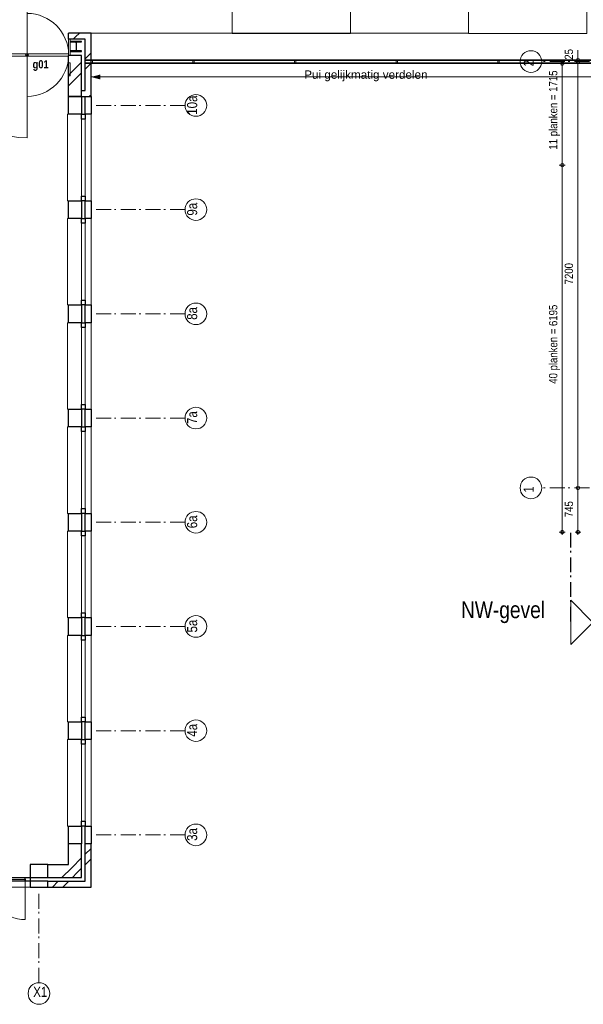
# Model space of a CAD drawing. Header units: millimetres. Extents: x 18442 to 242186, y -49554 to 63508.
# Tile 66 of 175: x 199111 to 208625, y -49479 to -32851. Entities that reach past the tile are written whole.
import ezdxf
from ezdxf.enums import TextEntityAlignment as Align

# ---------------------------------------------------------------- set-up
doc = ezdxf.new("R2010")
doc.units = ezdxf.units.MM
doc.header["$LTSCALE"] = 400
doc.linetypes.add('STYLE_01', pattern=[0.416641, 0.208282, -0.208359])
doc.linetypes.add('STYLE_06', pattern=[1.041641, 0.625, -0.208282, 0.069427, -0.138931])
for name, color, linetype, lineweight in [('Binnenkozijnen', 140, 'Continuous', 15), ('Buitenkozijnen', 140, 'Continuous', 15), ('Dimension-Buitengevel', 92, 'Continuous', 25), ('Interieur-vaste inrichting', 140, 'Continuous', 15), ('Kozijnmerken', 43, 'Continuous', 9), ('Lijn-afbreek', 140, 'STYLE_06', 15), ('mat-baksteen', 5, 'Continuous', 25), ('mat-bekleding-vert', 43, 'Continuous', 9), ('mat-beton (ihwg)', 5, 'Continuous', 25), ('mat-staal', 5, 'Continuous', 25), ('None', 7, 'Continuous', 9), ('Tekst', 140, 'Continuous', 15)]:
    doc.layers.add(name, color=color, linetype=linetype, lineweight=lineweight)
doc.layers.get('Kozijnmerken').off()
doc.styles.add('Abadi MT Condensed Light', font='txt', dxfattribs={"height": 176.388889})
doc.styles.add('Arial', font='arial.ttf', dxfattribs={"height": 176.388889})
doc.styles.add('Arial Narrow', font='ARIALN.TTF', dxfattribs={"height": 211.666667})
doc.styles.add('Arial Narrow (bold)', font='ARIALNB.TTF', dxfattribs={"height": 172.861111})

# ---------------------------------------------------------------- blocks, each defined once
blk = doc.blocks.new('*U937')
at = {"layer": 'None', "color": 43, "linetype": 'Continuous', "lineweight": 9}
for p, q in [((23301, -25533), (23560, -25341)), ((29291, -25533), (23301, -25533)), ((23301, -25533), (23560, -25724))]:
    blk.add_line(p, q, dxfattribs=at)
blk = doc.blocks.new('*U938')
at = {"layer": 'None', "color": 43, "linetype": 'Continuous', "lineweight": 9}
for points in [[(23301, -24233), (25298, -24233), (25298, -26833), (23301, -26833)], [(27294, -24233), (29291, -24233), (29291, -26833), (27294, -26833)]]:
    blk.add_lwpolyline(points, close=True, dxfattribs=at)
at = {"layer": 'None', "color": 7}
blk.add_blockref('*U937', (0, 0), dxfattribs=at)
blk = doc.blocks.new('Kolom 380x300')
at = {"layer": 'mat-beton (ihwg)', "lineweight": 25}
for points in [[(-126, 150), (94, 150), (94, -150), (-126, -150)], [(154, 150), (254, 150), (254, -150), (154, -150)]]:
    blk.add_lwpolyline(points, close=True, dxfattribs=at)
blk = doc.blocks.new('*X1038')
at = {"layer": 'None', "lineweight": 9}
for p, q in [((20268, -41250), (20368, -41150)), ((20445, -41250), (20545, -41150))]:
    blk.add_line(p, q, dxfattribs=at)
blk = doc.blocks.new('*X1039')
at = {"layer": 'None', "lineweight": 9}
for p, q in [((20821, -40697), (20921, -40597)), ((20821, -40874), (20921, -40774))]:
    blk.add_line(p, q, dxfattribs=at)
blk = doc.blocks.new('*X1041')
at = {"layer": 'None', "lineweight": 9}
for p, q in [((20428, -41090), (20595, -40924)), ((20605, -41090), (20683, -41012))]:
    blk.add_line(p, q, dxfattribs=at)
blk = doc.blocks.new('*X1042')
at = {"layer": 'None', "lineweight": 9}
for p, q in [((20595, -40924), (20761, -40757)), ((20683, -41012), (20761, -40934))]:
    blk.add_line(p, q, dxfattribs=at)
blk = doc.blocks.new('*U1057')
at = {"layer": 'Buitenkozijnen', "lineweight": 15}
for p, q in [((0, 0), (0, -1460)), ((0, 0), (60, 0)), ((60, 0), (60, -1460)), ((0, -1460), (60, -1460))]:
    blk.add_line(p, q, dxfattribs=at)
blk = doc.blocks.new('Gevelpui best 1460')
at = {"layer": 'Buitenkozijnen', "color": 43, "linetype": 'Continuous', "lineweight": 9}
blk.add_line((160, 0), (160, -1460), dxfattribs=at)
at = {"layer": 'Buitenkozijnen', "color": 43, "linetype": 'Continuous', "lineweight": 9, "flags": 128}
blk.add_lwpolyline([(-220, 0), (-240, 0), (-240, -1460), (-220, -1460)], dxfattribs=at)
at = {"layer": 'Buitenkozijnen', "color": 92, "lineweight": 25}
for points in [[(0, 0), (60, 0), (60, -80), (0, -80)], [(0, -1380), (60, -1380), (60, -1460), (0, -1460)]]:
    blk.add_lwpolyline(points, close=True, dxfattribs=at)
at = {"layer": 'Buitenkozijnen'}
blk.add_blockref('*U1057', (0, 0), dxfattribs=at)
blk = doc.blocks.new('*U1059')
at = {"layer": 'Buitenkozijnen', "lineweight": 15}
for p, q in [((-1460, 60), (-1460, 0)), ((0, 60), (-1460, 60)), ((0, 0), (-1460, 0)), ((0, 60), (0, 0))]:
    blk.add_line(p, q, dxfattribs=at)
blk = doc.blocks.new('Gevelpui best vlucht 1460')
at = {"layer": 'Buitenkozijnen', "color": 140, "linetype": 'Continuous', "lineweight": 15}
for p, q in [((-1380, -650), (-1380, 0)), ((-80, -650), (-80, 0))]:
    blk.add_line(p, q, dxfattribs=at)
at = {"layer": 'Buitenkozijnen', "color": 43, "linetype": 'Continuous', "lineweight": 9}
blk.add_line((0, -100), (-1460, -100), dxfattribs=at)
at = {"layer": 'Buitenkozijnen', "color": 92, "lineweight": 25}
for points in [[(-1380, 60), (-1380, 0), (-1460, 0), (-1460, 60)], [(0, 60), (0, 0), (-80, 0), (-80, 60)]]:
    blk.add_lwpolyline(points, close=True, dxfattribs=at)
at = {"layer": 'Buitenkozijnen', "color": 92, "linetype": 'Continuous', "lineweight": 25}
for points in [[(-1380, 30), (-730, 30), (-730, 0), (-1380, 0)], [(-730, 30), (-80, 30), (-80, 0), (-730, 0)]]:
    blk.add_lwpolyline(points, close=True, dxfattribs=at)
at = {"layer": 'Buitenkozijnen', "color": 140, "linetype": 'Continuous', "lineweight": 15}
for centre, start, end in [((-1380, 0), 270, 0), ((-80, 0), 180, 270)]:
    blk.add_arc(centre, 650, start, end, dxfattribs=at)
at = {"layer": 'Buitenkozijnen'}
blk.add_blockref('*U1059', (0, 0), dxfattribs=at)
blk = doc.blocks.new('*X1179')
at = {"layer": 'None', "lineweight": 9}
for p, q in [((20821, -27262), (20921, -27162)), ((20821, -27439), (20921, -27339)), ((20906, -27885), (20921, -27869))]:
    blk.add_line(p, q, dxfattribs=at)
blk = doc.blocks.new('*X1180')
at = {"layer": 'None', "lineweight": 9}
blk.add_line((20890, -27900), (20906, -27885), dxfattribs=at)
blk = doc.blocks.new('*X1183')
at = {"layer": 'None', "lineweight": 9}
for p, q in [((20543, -26833), (20544, -26833)), ((20664, -26888), (20720, -26833))]:
    blk.add_line(p, q, dxfattribs=at)
blk = doc.blocks.new('*U1660')
at = {"layer": 'Dimension-Buitengevel', "color": 43, "insert": (28916, -35004), "char_height": 141.1, "attachment_point": 1, "rotation": 90, "style": 'Abadi MT Condensed Light'}
blk.add_mtext('745', dxfattribs=at)
blk = doc.blocks.new('*U1661')
at = {"layer": 'Dimension-Buitengevel', "color": 43, "insert": (28916, -31072), "char_height": 141.1, "attachment_point": 1, "rotation": 90, "style": 'Abadi MT Condensed Light'}
blk.add_mtext('7200', dxfattribs=at)
blk = doc.blocks.new('Kozijnmerk 50')
at = {"layer": 'None', "color": 43, "style": 'Arial Narrow (bold)'}
blk.add_attdef('merk', text='', height=138, dxfattribs=at).set_placement((0, 0), align=Align.MIDDLE_CENTER)
blk = doc.blocks.new('Taatsdeur 2100')
at = {"layer": 'None', "color": 43, "linetype": 'Continuous', "lineweight": 9}
for p, q in [((1400, 1380), (1400, -720)), ((1400, -1420), (1400, 680))]:
    blk.add_line(p, q, dxfattribs=at)
at = {"layer": 'None', "color": 140, "linetype": 'Continuous', "lineweight": 15}
blk.add_lwpolyline([(0, 0), (2100, 0), (2100, -40), (0, -40)], close=True, dxfattribs=at)
at = {"layer": 'None', "color": 92, "linetype": 'Continuous', "lineweight": 25}
blk.add_circle((1400, -20), 20, dxfattribs=at)
at = {"layer": 'None', "color": 43, "lineweight": 9}
for radius, start, end in [(1400, 90, 180), (700, 0, 90), (1400, 180, 270), (700, 270, 0)]:
    blk.add_arc((1400, -20), radius, start, end, dxfattribs=at)
blk = doc.blocks.new('*U1766')
at = {"layer": 'Lijn-afbreek', "lineweight": 5}
for p, q in [((3497, -24360), (18647, -31210)), ((18647, -24360), (3497, -31210))]:
    blk.add_line(p, q, dxfattribs=at)
at = {"layer": 'Lijn-afbreek', "color": 140, "lineweight": 15}
blk.add_lwpolyline([(3497, -24360), (18647, -24360), (18647, -31210), (3497, -31210)], close=True, dxfattribs=at)
blk = doc.blocks.new('*U1767')
at = {"layer": 'Interieur-vaste inrichting', "linetype": 'STYLE_01', "lineweight": 15}
for p, q in [((11342, -25232), (11334, -24532)), ((11245, -25333), (11237, -24733)), ((11879, -25245), (11879, -25245)), ((17380, -26370), (17739, -25889)), ((17297, -26313), (16908, -26897)), ((17326, -26454), (16993, -26953)), ((17907, -27641), (18300, -27188)), ((17917, -27782), (18441, -27177)), ((4426, -30976), (3935, -30879)), ((4406, -31074), (3719, -30938))]:
    blk.add_line(p, q, dxfattribs=at)
at = {"layer": 'Interieur-vaste inrichting', "lineweight": 15}
blk.add_line((18360, -27108), (18722, -26629), dxfattribs=at)
at = {"layer": 'Interieur-vaste inrichting', "linetype": 'STYLE_01', "lineweight": 15}
for centre, radius, start, end in [((11374, -34532), 10000, 90.2282, 100.1828), ((11374, -34532), 10000, 82.6511, 90.1916), ((10755, -31518), 6925, 99.5607, 157.9713), ((11374, -34532), 9800, 90.8011, 100.1828), ((11374, -34532), 10000, 72.8011, 82.6511), ((10755, -31518), 6725, 99.5607, 157.9713), ((11534, -35149), 10548, 56.9219, 74.7458), ((11374, -34532), 9300, 82.6511, 90.1916), ((11374, -34532), 9200, 72.7658, 90.8011), ((11374, -34532), 9300, 72.8011, 82.6511), ((11534, -35149), 9748, 49.0906, 74.7618), ((11534, -35149), 9848, 56.9219, 74.7458), ((17380, -26370), 614, 325.2373, 53.2186), ((11534, -35149), 10548, 49.0906, 56.8833), ((11860, -34709), 9900, 49.4286, 56.4898), ((18360, -27108), 614, 52.8569, 140.8381), ((11534, -35149), 9848, 49.6725, 56.3295), ((12002, -32162), 8324, 157.0911, 161.0704), ((12002, -32162), 8124, 157.0911, 161.0704), ((13686, -32905), 10159, 160.1976, 168.8398), ((13686, -32905), 9959, 160.1976, 168.2644), ((13686, -32905), 9959, 168.2644, 168.2702), ((13686, -32905), 9859, 168.2586, 168.2702), ((13686, -32905), 9459, 168.234, 168.8398)]:
    blk.add_arc(centre, radius, start, end, dxfattribs=at)
at = {"layer": 'Interieur-vaste inrichting'}
blk.add_blockref('Taatsdeur 2100', (18441, -27177), dxfattribs=at)
at = {"layer": 'Interieur-vaste inrichting', "xscale": -1}
blk.add_blockref('Taatsdeur 2100', (3719, -30898), dxfattribs=at)
at = {"layer": 'None', "color": 7}
blk.add_blockref('*U1766', (0, 0), dxfattribs=at)
at = {"layer": 'Tekst', "color": 140, "insert": (3613, -24455), "char_height": 169.33, "width": 3574.5, "attachment_point": 1, "style": 'Arial'}
blk.add_mtext('exacte vorm gebogen wand n.t.b.', dxfattribs=at)
blk = doc.blocks.new('*U1908')
at = {"layer": 'Dimension-Buitengevel', "color": 43, "insert": (28916, -27278), "char_height": 141.1, "attachment_point": 1, "rotation": 90, "style": 'Abadi MT Condensed Light'}
blk.add_mtext('25', dxfattribs=at)
blk = doc.blocks.new('*X1998')
at = {"layer": 'None', "lineweight": 9}
for p, q in [((20541, -26835), (20543, -26833)), ((20620, -26933), (20664, -26888))]:
    blk.add_line(p, q, dxfattribs=at)
blk = doc.blocks.new('*X1999')
at = {"layer": 'None', "lineweight": 9}
for p, q in [((20541, -27542), (20761, -27322)), ((20541, -27719), (20761, -27499))]:
    blk.add_line(p, q, dxfattribs=at)
blk = doc.blocks.new('*U2095')
at = {"layer": 'Dimension-Buitengevel', "color": 43, "insert": (28651, -32751), "char_height": 141.11, "attachment_point": 1, "rotation": 90, "style": 'Abadi MT Condensed Light'}
blk.add_mtext('40 planken = 6195', dxfattribs=at)
blk = doc.blocks.new('*U2096')
at = {"layer": 'Dimension-Buitengevel', "color": 43, "insert": (28651, -28796), "char_height": 141.11, "attachment_point": 1, "rotation": 90, "style": 'Abadi MT Condensed Light'}
blk.add_mtext('11 planken = 1715', dxfattribs=at)
blk = doc.blocks.new('*X2105')
at = {"layer": 'None', "lineweight": 25}
for p, q in [((-65, 76), (-56, 86)), ((56, -86), (65, -76))]:
    blk.add_line(p, q, dxfattribs=at)
at = {"layer": 'None', "lineweight": 9}
for p, q in [((-3, -3), (3, 3)), ((76, 76), (86, 86)), ((-86, -86), (-76, -76))]:
    blk.add_line(p, q, dxfattribs=at)
blk = doc.blocks.new('*U2106')
at = {"layer": 'None', "color": 92, "linetype": 'Continuous', "lineweight": 25, "flags": 128}
blk.add_lwpolyline([(90, -76), (18, -76, -0.4142136), (3, -61), (3, 61, -0.4142136), (18, 76), (90, 76), (90, 85.5), (-90, 85.5), (-90, 76), (-18, 76, -0.4142136), (-3, 61), (-3, -61, -0.4142136), (-18, -76), (-90, -76), (-90, -85.5), (90, -85.5)], format="xyb", close=True, dxfattribs=at)
at = {"layer": 'None', "color": 92}
blk.add_blockref('*X2105', (0, 0), dxfattribs=at)
blk = doc.blocks.new('*U2473')
at = {"layer": 'None', "color": 43, "linetype": 'Continuous', "lineweight": 9}
for centre in [(28347, -27310), (28347, -34510)]:
    blk.add_circle(centre, 183, dxfattribs=at)
at = {"layer": 'None', "color": 43, "char_height": 169, "width": 160.91, "attachment_point": 1, "rotation": 90, "style": 'Arial Narrow'}
for s, insert in [('2', (28223, -27390)), ('1', (28223, -34590))]:
    blk.add_mtext(s, dxfattribs=dict(at, insert=insert))

msp = doc.modelspace()

# ---------------------------------------------------------------- linework, layer by layer
at = {"layer": 'Buitenkozijnen', "color": 8, "linetype": 'Continuous', "lineweight": 5}
for p, q in [((200215.7849, -33525.88115), (200215.7849, -33590.88115)), ((208904.88489, -33525.88115), (200215.7849, -33525.88115)), ((208904.88489, -33590.88115), (200215.7849, -33590.88115))]:
    msp.add_line(p, q, dxfattribs=at)
at = {"layer": 'Buitenkozijnen', "color": 140, "linetype": 'Continuous', "lineweight": 15}
for p, q in [((200215.7849, -33538.38115), (200215.7849, -33578.38115)), ((208904.88489, -33538.38115), (200215.7849, -33538.38115)), ((208904.88489, -33578.38115), (200215.7849, -33578.38115))]:
    msp.add_line(p, q, dxfattribs=at)
at = {"layer": 'Dimension-Buitengevel', "color": 43, "linetype": 'Continuous', "lineweight": 9}
for p, q in [((208535.51291, -33558.38115), (208535.51291, -33363.60337)), ((208585.51291, -33533.56893), (208485.51291, -33533.56893)), ((208585.51291, -33558.38115), (208485.51291, -33558.38115)), ((208585.51291, -33558.38115), (208485.51291, -33558.38115)), ((208535.51291, -33558.38115), (208535.51291, -33508.38115)), ((208535.51291, -33558.38115), (208535.51291, -33508.38115)), ((208535.51291, -33583.56893), (208535.51291, -33533.56893)), ((208535.51291, -33533.56893), (208535.51291, -33558.38115)), ((208535.51291, -40758.38115), (208535.51291, -33558.38115)), ((208320.51291, -33593.18115), (208220.51291, -33593.18115)), ((208270.51291, -33643.18115), (208270.51291, -33593.18115)), ((208270.51291, -33593.18115), (208270.51291, -35308.08413)), ((208320.51291, -35308.08413), (208220.51291, -35308.08413)), ((208320.51291, -35308.08413), (208220.51291, -35308.08413)), ((208270.51291, -35308.08413), (208270.51291, -35258.08413)), ((208270.51291, -35308.08413), (208270.51291, -35258.08413)), ((208270.51291, -41503.38115), (208270.51291, -35308.08413)), ((208535.51291, -40758.38115), (208535.51291, -40708.38115)), ((208585.51291, -40758.38115), (208485.51291, -40758.38115)), ((208585.51291, -40758.38115), (208485.51291, -40758.38115)), ((208535.51291, -41503.38115), (208535.51291, -40758.38115)), ((208535.51291, -40808.38115), (208535.51291, -40758.38115)), ((208320.51291, -41503.38115), (208220.51291, -41503.38115)), ((208270.51291, -41553.38115), (208270.51291, -41503.38115)), ((208585.51291, -41503.38115), (208485.51291, -41503.38115)), ((208535.51291, -41553.38115), (208535.51291, -41503.38115))]:
    msp.add_line(p, q, dxfattribs=at)
at = {"layer": 'Dimension-Buitengevel', "color": 43, "lineweight": 9}
for centre in [(208270.51291, -33593.18115), (208535.51291, -33533.56893), (208535.51291, -33558.38115), (208535.51291, -33558.38115), (208270.51291, -35308.08413), (208270.51291, -35308.08413), (208535.51291, -40758.38115), (208535.51291, -40758.38115), (208270.51291, -41503.38115), (208535.51291, -41503.38115)]:
    msp.add_circle(centre, 29.99817, dxfattribs=at)
at = {"layer": 'mat-baksteen', "lineweight": 25}
for p, q in [((200315.7849, -33080.88115), (199935.7849, -33080.88115)), ((199935.7849, -33180.88115), (199935.7849, -33080.88115)), ((200315.7849, -34148.38115), (200315.7849, -33080.88115)), ((200155.7849, -33180.88115), (199935.7849, -33180.88115)), ((200215.7849, -33180.88115), (200155.7849, -33180.88115)), ((200215.7849, -34048.38115), (200215.7849, -33180.88115)), ((200155.74426, -33453.38115), (199935.74426, -33453.38115)), ((199935.74426, -34148.38115), (199935.74426, -33453.38115)), ((200155.74426, -34148.38115), (200155.74426, -33453.38115)), ((200155.7849, -34048.38115), (200215.7849, -34048.38115)), ((200155.7849, -34148.38115), (200155.7849, -34048.38115)), ((200155.74426, -34148.38115), (199935.74426, -34148.38115)), ((200155.7849, -34148.38115), (200315.7849, -34148.38115)), ((200155.74426, -46768.38115), (199935.74426, -46768.38115)), ((199935.74426, -47118.34052), (199935.74426, -46768.38115)), ((200155.74426, -47338.34052), (200155.74426, -46768.38115)), ((200315.7849, -46768.38115), (200215.7849, -46768.38115)), ((200215.7849, -47398.38115), (200215.7849, -46768.38115)), ((200315.7849, -47498.38115), (200315.7849, -46768.38115)), ((199585.7849, -47118.34052), (199935.74426, -47118.34052)), ((199585.7849, -47338.34052), (199585.7849, -47118.34052)), ((199585.7849, -47338.34052), (200155.74426, -47338.34052)), ((199585.7849, -47398.38115), (200215.7849, -47398.38115)), ((199585.7849, -47498.38115), (199585.7849, -47398.38115)), ((199585.7849, -47498.38115), (200315.7849, -47498.38115))]:
    msp.add_line(p, q, dxfattribs=at)
at = {"layer": 'mat-bekleding-vert', "color": 140, "lineweight": 15}
for p, q in [((199935.76822, -33180.88576), (199960.76822, -33180.88115)), ((199935.76822, -33180.88576), (199935.81844, -33453.38576)), ((199960.76822, -33180.88115), (199960.81844, -33453.38115)), ((199935.7849, -33577.88115), (199935.74426, -33798.3406)), ((199935.7849, -33577.88115), (199960.7849, -33577.88576)), ((199935.81844, -33453.38576), (199960.81844, -33453.38115)), ((199960.7849, -33577.88576), (199960.74426, -33798.3452)), ((199935.74426, -33798.3406), (199960.74426, -33798.3452))]:
    msp.add_line(p, q, dxfattribs=at)
at = {"layer": 'None', "color": 140, "linetype": 'Continuous', "lineweight": 15}
msp.add_line((206689.12814, -33080.88115), (200315.7849, -33080.88115), dxfattribs=at)
at = {"layer": 'None', "color": 43, "linetype": 'STYLE_06', "lineweight": 9}
for p, q in [((241644.72553, -33558.38115), (207924.8249, -33558.38115)), ((241644.72553, -40758.38115), (207924.8249, -40758.38115))]:
    msp.add_line(p, q, dxfattribs=at)
at = {"layer": 'None', "color": 43, "linetype": 'Continuous', "lineweight": 9}
msp.add_line((200315.7849, -33818.38115), (208908.2849, -33818.38115), dxfattribs=at)
at = {"layer": 'None', "color": 7, "linetype": 'STYLE_06', "lineweight": 9}
for p, q in [((201902.89264, -34298.38115), (200402.89264, -34298.38115)), ((201902.89264, -36058.38115), (200402.89264, -36058.38115)), ((201902.89264, -37818.38115), (200402.89264, -37818.38115)), ((201902.89264, -39578.38115), (200402.89264, -39578.38115)), ((201902.89264, -41338.38115), (200402.89264, -41338.38115)), ((201902.89264, -43098.38115), (200402.89264, -43098.38115)), ((201902.89264, -44858.38115), (200402.89264, -44858.38115)), ((201902.89264, -46618.38115), (200402.89264, -46618.38115)), ((199435.78484, -49114.19533), (199435.78484, -47614.19533))]:
    msp.add_line(p, q, dxfattribs=at)
at = {"layer": 'None', "color": 92, "linetype": 'STYLE_06', "lineweight": 25}
msp.add_line((208413.82485, -43015.56865), (208413.82485, -41515.56865), dxfattribs=at)
at = {"layer": 'None', "color": 43, "linetype": 'Continuous', "lineweight": 9}
for points in [[(200315.7849, -33538.38115), (200338.66987, -33538.38115), (200338.66987, -33578.38115), (200315.7849, -33578.38115)], [(202032.15765, -33538.38115), (202055.04262, -33538.38115), (202055.04262, -33578.38115), (202032.15765, -33578.38115)], [(203748.53039, -33538.38115), (203771.41536, -33538.38115), (203771.41536, -33578.38115), (203748.53039, -33578.38115)], [(205464.90314, -33538.38115), (205487.78811, -33538.38115), (205487.78811, -33578.38115), (205464.90314, -33578.38115)], [(207181.27589, -33538.38115), (207204.16086, -33538.38115), (207204.16086, -33578.38115), (207181.27589, -33578.38115)]]:
    msp.add_lwpolyline(points, close=True, dxfattribs=at)
at = {"layer": 'None', "color": 140, "linetype": 'Continuous', "lineweight": 15, "flags": 128}
msp.add_lwpolyline([(208413.82485, -43404.27872), (208413.82485, -42654.27872), (208788.82485, -43029.27872)], close=True, dxfattribs=at)
at = {"layer": 'None', "color": 43, "linetype": 'Continuous', "lineweight": 9}
for centre in [(202085.49906, -34298.38115), (202085.49906, -36058.38115), (202085.49906, -37818.38115), (202085.49906, -39578.38115), (202085.49906, -41338.38115), (202085.49906, -43098.38115), (202085.49906, -44858.38115), (202085.49906, -46618.38115), (199435.78484, -49296.80175)]:
    msp.add_circle(centre, 182.60642, dxfattribs=at)
at = {"layer": 'None', "color": 43, "lineweight": 9}
msp.add_solid([(200315.7849, -33818.38115), (200474.5349, -33775.84422), (200474.5349, -33860.91808)], dxfattribs=at)

# ---------------------------------------------------------------- block references
at = {"layer": 'Buitenkozijnen', "color": 7}
for name, p in [('Gevelpui best 1460', (200155.74426, -34448.38115)), ('Gevelpui best 1460', (200155.74426, -36208.38115)), ('Gevelpui best 1460', (200155.74426, -37968.38115)), ('Gevelpui best 1460', (200155.74426, -39728.38115)), ('Gevelpui best 1460', (200155.74426, -41488.38115)), ('Gevelpui best 1460', (200155.74426, -43248.38115)), ('Gevelpui best 1460', (200155.74426, -45008.38115)), ('Gevelpui best vlucht 1460', (199285.7849, -47398.38115))]:
    msp.add_blockref(name, p, dxfattribs=at)
at = {"layer": 'Dimension-Buitengevel', "color": 7}
for name in ['*U1908', '*U2096', '*U1661', '*U2095', '*U1660']:
    msp.add_blockref(name, (179394.72553, -6248.38115), dxfattribs=at)
at = {"layer": 'Interieur-vaste inrichting'}
msp.add_blockref('*U1767', (179394.72553, -6248.38115), dxfattribs=at)
at = {"layer": 'Kozijnmerken', "color": 7}
msp.add_blockref('Kozijnmerk 50', (199464.42444, -33603.79817), dxfattribs=at).add_auto_attribs({'merk': 'g01'})
at = {"layer": 'mat-baksteen'}
for name in ['*X1998', '*X1183', '*X1179', '*X1999', '*X1180', '*X1039', '*X1042', '*X1041', '*X1038']:
    msp.add_blockref(name, (179394.72553, -6248.38115), dxfattribs=at)
at = {"layer": 'mat-baksteen', "color": 7}
for p in [(200061.80363, -34298.38115), (200061.80363, -36058.38115), (200061.80363, -37818.38115), (200061.80363, -39578.38115), (200061.80363, -41338.38115), (200061.80363, -43098.38115), (200061.80363, -44858.38115), (200061.80363, -46618.38115)]:
    msp.add_blockref('Kolom 380x300', p, dxfattribs=at)
at = {"layer": 'mat-baksteen', "color": 7, "xscale": -1, "rotation": 90}
msp.add_blockref('Kolom 380x300', (199435.7849, -47244.39988), dxfattribs=at)
at = {"layer": 'mat-staal', "color": 92}
msp.add_blockref('*U2106', (200065.7849, -33303.38115), dxfattribs=at)
at = {"layer": 'None', "color": 7}
for name in ['*U2473', '*U938']:
    msp.add_blockref(name, (179394.72553, -6248.38115), dxfattribs=at)

# ---------------------------------------------------------------- texts
at = {"layer": 'Binnenkozijnen', "color": 1, "insert": (206560.72328, -42675.71423), "char_height": 282.222222, "attachment_point": 1, "style": 'Arial Narrow'}
msp.add_mtext('NW-gevel', dxfattribs=at)
at = {"layer": 'None', "color": 8, "char_height": 169.333333, "attachment_point": 1, "rotation": 90, "style": 'Arial Narrow'}
for s, insert in [('10a', (201936.87424, -34455.83938)), ('9a', (201936.87424, -36159.29162)), ('8a', (201936.87424, -37919.29162)), ('7a', (201936.87424, -39679.29162)), ('6a', (201936.87424, -41439.29162)), ('5a', (201936.87424, -43199.29162)), ('4a', (201936.87424, -44959.29162)), ('3a', (201936.87424, -46719.29162))]:
    msp.add_mtext(s, dxfattribs=dict(at, insert=insert))
at = {"layer": 'None', "color": 8, "insert": (199339.13016, -49184.04417), "char_height": 169.333333, "width": 617.361, "attachment_point": 1, "style": 'Arial Narrow'}
msp.add_mtext('X1', dxfattribs=at)
at = {"layer": 'Tekst', "color": 43, "insert": (203914.23942, -33707.63313), "char_height": 141.1111111, "attachment_point": 1, "style": 'Arial'}
msp.add_mtext('Pui gelijkmatig verdelen', dxfattribs=at)

doc.saveas('drawing.dxf')
